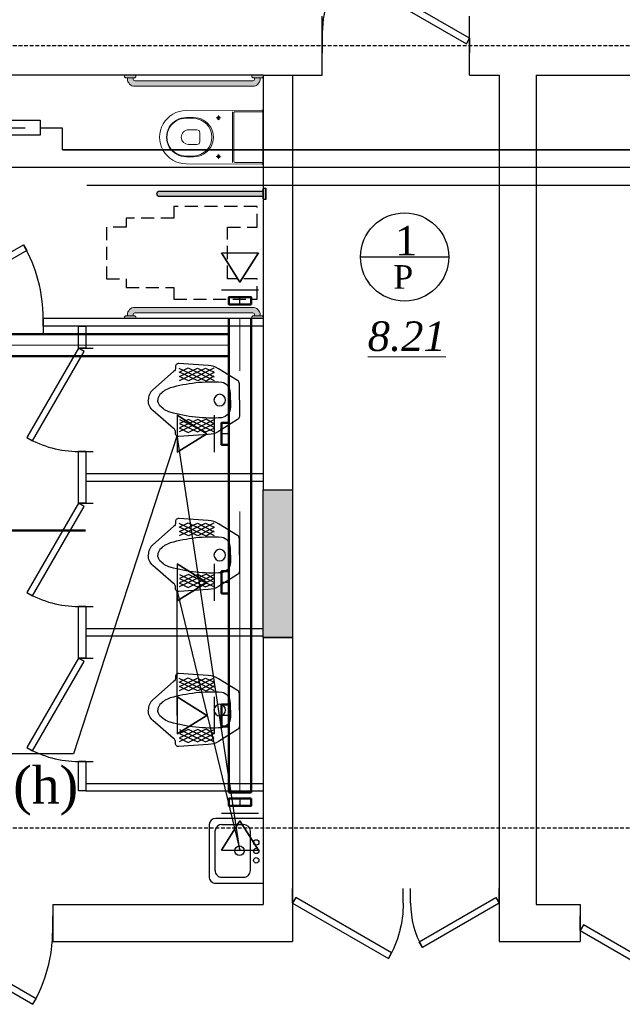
# Model space of a CAD drawing. Header units: inches. Extents: x 8001 to 766003, y -84601 to 563258.
# Tile 100 of 188: x 198881 to 202965, y 504472 to 511142. Entities that reach past the tile are written whole.
import ezdxf
from ezdxf import colors
from ezdxf.entities.mleader import LeaderData, LeaderLine
from ezdxf.math import Vec2, Vec3

# ---------------------------------------------------------------- set-up
doc = ezdxf.new("R2010")
doc.units = ezdxf.units.IN
doc.header["$MEASUREMENT"] = 0
for name, pattern in [('ACAD_ISO04W100', [30, 24, -3, 0, -3]), ('Dashed', [19.049999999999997, 12.7, -6.349999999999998]), ('HIDDEN', [9.524999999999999, 6.35, -3.175]), ('One Roomed$0$CENTER2', [1.125, 0.75, -0.125, 0.125, -0.125]), ('штриховая', [19.049999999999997, 12.7, -6.349999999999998])]:
    doc.linetypes.add(name, pattern=pattern)
for name, color, linetype, lineweight in [('.', 7, 'Continuous', 15), ('_0', 7, 'Continuous', 15), ('Text 1', 172, 'Continuous', 25), ('раз.вну', 250, 'Continuous', 20), ('Сантехника', 5, 'Continuous', 13)]:
    doc.layers.add(name, color=color, linetype=linetype, lineweight=lineweight)
for name, color, linetype in [('SANTEH', 30, 'Continuous'), ('santex', 152, 'Continuous'), ('Аксонометрия', 7, 'Continuous'), ('АСО-сантехника', 22, 'Continuous'), ('Вытяжная', 5, 'Continuous'), ('Осевая линия', 7, 'ACAD_ISO04W100'), ('РАЗРЕЗ', 7, 'Continuous'), ('сан.техника', 146, 'Continuous')]:
    doc.layers.add(name, color=color, linetype=linetype)
doc.layers.add('Vozduhovod', color=7, linetype='Continuous', lineweight=50, true_color=0x168d87)
doc.styles.add('TIEMS', font='times.ttf')
doc.styles.add('TIMES NEW', font='times.ttf')

# ---------------------------------------------------------------- blocks, each defined once
blk = doc.blocks.new('*U302')
at = {"color": 5}
for p, q in [((-24, 1.480297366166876e-16), (-24, 3.999999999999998)), ((0, 0), (0, 3.999999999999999))]:
    blk.add_line(p, q, dxfattribs=at)
blk.add_lwpolyline([(0, 8.881784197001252e-16), (-20.78460969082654, -11.99999999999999), (-21.65960969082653, -10.48445554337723), (-0.875, 1.515544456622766)], close=True, dxfattribs=at)
blk.add_arc((0, 0), 24, 180, 209.9999999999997, dxfattribs=at)
blk = doc.blocks.new('*U284')
at = {"color": 5}
for p, q in [((-30, 5.181040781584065e-16), (-30, 3.999999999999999)), ((0, 0), (0, 3.999999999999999))]:
    blk.add_line(p, q, dxfattribs=at)
blk.add_lwpolyline([(0, 8.881784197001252e-16), (-25.98076211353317, -14.99999999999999), (-26.85576211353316, -13.48445554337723), (-0.875, 1.515544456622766)], close=True, dxfattribs=at)
blk.add_arc((0, 0), 30, 180, 209.9999999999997, dxfattribs=at)
blk = doc.blocks.new('*U249')
at = {"color": 5}
for p, q in [((0, 0), (0, -3.999999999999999)), ((-40, -8.881784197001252e-16), (-40, -4))]:
    blk.add_line(p, q, dxfattribs=at)
blk.add_lwpolyline([(0, -8.881784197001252e-16), (-34.64101615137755, 19.99999999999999), (-35.51601615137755, 18.48445554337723), (-0.875, -1.515544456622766)], close=True, dxfattribs=at)
blk.add_arc((0, 0), 40, 150.0000000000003, 180, dxfattribs=at)
blk = doc.blocks.new('*U243')
at = {"color": 5}
for p, q in [((-28, 1.184237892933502e-16), (-28, -3.999999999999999)), ((0, 0), (0, -3.999999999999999))]:
    blk.add_line(p, q, dxfattribs=at)
blk.add_lwpolyline([(0, -4.738375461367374e-16), (-24.24871130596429, 14), (-25.12371130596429, 12.48445554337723), (-0.875, -1.515544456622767)], close=True, dxfattribs=at)
blk.add_arc((0, 0), 28, 150, 180, dxfattribs=at)
blk = doc.blocks.new('*U244')
at = {"color": 5}
for p, q in [((-28, 1.184237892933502e-16), (-28, -3.999999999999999)), ((0, 0), (0, -3.999999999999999))]:
    blk.add_line(p, q, dxfattribs=at)
blk.add_lwpolyline([(0, -4.738375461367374e-16), (-24.24871130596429, 14), (-25.12371130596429, 12.48445554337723), (-0.875, -1.515544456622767)], close=True, dxfattribs=at)
blk.add_arc((0, 0), 28, 150, 180, dxfattribs=at)
blk = doc.blocks.new('*U245')
at = {"color": 5}
for p, q in [((-28, 1.184237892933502e-16), (-28, -3.999999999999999)), ((0, 0), (0, -3.999999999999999))]:
    blk.add_line(p, q, dxfattribs=at)
blk.add_lwpolyline([(0, -4.738375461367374e-16), (-24.24871130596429, 14), (-25.12371130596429, 12.48445554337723), (-0.875, -1.515544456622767)], close=True, dxfattribs=at)
blk.add_arc((0, 0), 28, 150, 180, dxfattribs=at)
blk = doc.blocks.new('*U240')
at = {"color": 5}
for p, q in [((-40, 8.881784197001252e-16), (-40, 4)), ((0, 0), (0, 3.999999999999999))]:
    blk.add_line(p, q, dxfattribs=at)
blk.add_lwpolyline([(0, 8.881784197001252e-16), (-34.64101615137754, -20), (-35.51601615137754, -18.48445554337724), (-0.875, 1.515544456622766)], close=True, dxfattribs=at)
blk.add_arc((0, 0), 40, 180, 210, dxfattribs=at)
blk = doc.blocks.new('fghgf')
at = {"layer": 'сан.техника', "color": 0, "lineweight": 25}
for p, q in [((1052278.910882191, -1094001.955807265), (1052102.939203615, -1094088.496655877)), ((1052162.102095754, -1094004.992324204), (1052102.939203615, -1094030.802756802)), ((1052216.713999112, -1094004.992324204), (1052102.939203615, -1094062.686231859)), ((1052105.9731993, -1094004.992324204), (1052275.876891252, -1094090.014918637)), ((1052157.551106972, -1094091.533181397), (1052339.590772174, -1094006.510586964)), ((1052338.073774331, -1094088.496655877), (1052162.102095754, -1094004.992324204)), ((1052338.073774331, -1094061.1679691), (1052216.713999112, -1094004.992324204)), ((1052339.590772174, -1094032.321019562), (1052278.910882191, -1094001.955807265)), ((1052102.939203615, -1094033.839273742), (1052213.680003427, -1094090.014918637)), ((1052105.9731993, -1094059.649706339), (1052157.551106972, -1094091.533181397)), ((1052213.680003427, -1094090.014918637), (1052338.073774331, -1094032.321019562)), ((1052275.876891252, -1094090.014918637), (1052338.073774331, -1094061.1679691)), ((1052102.939203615, -1094407.331397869), (1052213.680003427, -1094351.155752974)), ((1052278.910882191, -1094439.214864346), (1052102.939203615, -1094352.674015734)), ((1052216.713999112, -1094436.178347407), (1052102.939203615, -1094378.484439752)), ((1052162.102095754, -1094436.178347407), (1052102.939203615, -1094410.367914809)), ((1052105.9731993, -1094381.520965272), (1052157.551106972, -1094349.637490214)), ((1052105.9731993, -1094436.178347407), (1052275.876891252, -1094351.155752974)), ((1052157.551106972, -1094349.637490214), (1052339.590772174, -1094434.660084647)), ((1052338.073774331, -1094352.674015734), (1052162.102095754, -1094436.178347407)), ((1052213.680003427, -1094351.155752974), (1052338.073774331, -1094408.849652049)), ((1052338.073774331, -1094380.002702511), (1052216.713999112, -1094436.178347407)), ((1052275.876891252, -1094351.155752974), (1052338.073774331, -1094380.002702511)), ((1052339.590772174, -1094408.849652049), (1052278.910882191, -1094439.214864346))]:
    blk.add_line(p, q, dxfattribs=at)
for points in [[(1051931.518518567, -1094220.585335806), (1051931.518518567, -1094110.405764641, -0.2587507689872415), (1051943.664491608, -1094088.506745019), (1052072.599260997, -1094008.028849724, -0.1319240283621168), (1052142.38113329, -1093986.773196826), (1052342.624767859, -1093973.108849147, -0.4931859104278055), (1052365.37972601, -1093998.919281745, 0.3290875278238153), (1052379.032701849, -1094027.766231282), (1052518.596446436, -1094150.745343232, -0.2216688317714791), (1052549.133976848, -1094220.585335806, -0.08890636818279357)], [(1051992.198408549, -1094220.585335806), (1051992.198408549, -1094173.519250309, -0.3548112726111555), (1052051.361300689, -1094100.642740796, -0.08551412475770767), (1052400.270662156, -1094138.599258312, -0.1429113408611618), (1052470.05253445, -1094182.628818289, -0.1797639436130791), (1052484.70001678, -1094220.585335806, -0.4439485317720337)], [(1051931.518518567, -1094220.585335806), (1051931.518518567, -1094330.76490697, 0.2587507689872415), (1051943.664491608, -1094352.663926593), (1052072.599260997, -1094433.141821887, 0.1319240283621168), (1052142.38113329, -1094454.397474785), (1052342.624767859, -1094468.061822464, 0.4931859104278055), (1052365.37972601, -1094442.251389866, -0.3290875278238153), (1052379.032701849, -1094413.404440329), (1052518.596446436, -1094290.425328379, 0.2216688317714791), (1052549.133976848, -1094220.585335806, 0.08890636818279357)], [(1051992.198408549, -1094220.585335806), (1051992.198408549, -1094267.651421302, 0.3548112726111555), (1052051.361300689, -1094340.527930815, 0.08551412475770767), (1052400.270662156, -1094302.571413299, 0.1429113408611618), (1052470.05253445, -1094258.541853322, 0.1797639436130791), (1052484.70001678, -1094220.585335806, 0.4439485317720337)]]:
    blk.add_lwpolyline(points, format="xyb", dxfattribs=at)
blk.add_circle((1052065.014276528, -1094220.585335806), 39.03259394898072, dxfattribs=at)
blk = doc.blocks.new('One Roomed$0$KP3.00$0$$0$A$C3973421A')
at = {"color": 0, "lineweight": 20}
for p, q in [((187.5028896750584, 172.6299999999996), (0, 172.6300000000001)), ((197.5028896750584, 162.63), (197.5028896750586, -162.63)), ((205.6090406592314, 172.63), (205.6090406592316, -172.63)), ((470.4520744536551, 132.6300000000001), (518.0000000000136, 132.6300000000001)), ((470.4520744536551, 127.63), (520.0000000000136, 127.63)), ((426.7985122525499, 30.00000000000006), (426.7985122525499, -29.99999999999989)), ((446.7985122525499, 50.00000000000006), (502.9461693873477, 50.00000000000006)), ((446.7985122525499, -49.99999999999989), (502.9461693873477, -49.99999999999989)), ((470.4520744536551, -127.63), (520.0000000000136, -127.63)), ((470.4520744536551, -132.63), (518.0000000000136, -132.63)), ((187.5028896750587, -172.63), (0, -172.63))]:
    blk.add_line(p, q, dxfattribs=at)
at = {"color": 0, "linetype": 'One Roomed$0$CENTER2', "lineweight": 20, "ltscale": 30}
for p, q in [((300, 147), (300, 113)), ((317, 130), (283, 130)), ((317, -130), (283, -130)), ((300, -147), (300, -113))]:
    blk.add_line(p, q, dxfattribs=at)
at = {"color": 0, "lineweight": 20}
blk.add_lwpolyline([(0, 175.5672209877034, -0.4158598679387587), (7.039322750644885, 182.5671105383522), (520.0000000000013, 180, -1), (520.0000000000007, -180), (7.039322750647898, -182.5671105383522, -0.4158598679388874), (0, -175.5672209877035)], format="xyb", close=True, dxfattribs=at)
for centre in [(300, 130), (300, -130)]:
    blk.add_circle(centre, 10, dxfattribs=at)
for centre, radius, start, end in [((187.5028896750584, 162.63), 10, 6.999999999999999e-15, 90), ((468.1028777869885, 1.137e-13), 132.6508033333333, 88.98525988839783, 271.0147401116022), ((473.1097420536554, 1.137e-13), 127.6576676, 91.19291023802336, 268.8070897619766), ((520.3491966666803, 1.137e-13), 132.6508033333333, 268.9852598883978, 91.01474011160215), ((522.3483965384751, 1.137e-13), 127.6516034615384, 268.9458745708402, 91.05412542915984), ((446.7985122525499, 30.00000000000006), 20, 90, 180), ((502.9461693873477, 1.137e-13), 50, 6.999999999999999e-15, 90), ((502.9461693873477, 0), 50, 270, 6.999999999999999e-15), ((446.7985122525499, -29.99999999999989), 20, 180, 270), ((187.5028896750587, -162.63), 10, 270, 6.999999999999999e-15)]:
    blk.add_arc(centre, radius, start, end, dxfattribs=at)
blk = doc.blocks.new('s55')
at = {"layer": '.', "lineweight": 30}
h = blk.add_hatch(color=1, dxfattribs=at)
h.dxf.hatch_style = 1
h.set_gradient(color1=(255, 255, 255), one_color=1, tint=1)
edge = h.paths.add_edge_path()
edge.add_line((868.149999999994, 76.19999999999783), (69.84999999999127, 76.19999999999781))
edge.add_arc((69.84999999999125, 25.39999999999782), 50.8, 90.00000000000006, 180)
edge.add_line((19.04999999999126, 25.39999999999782), (19.04999999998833, 19.04999999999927))
edge.add_line((19.04999999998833, 19.04999999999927), (57.14999999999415, 19.04999999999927))
edge.add_line((57.14999999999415, 19.04999999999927), (57.14999999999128, 25.39999999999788))
edge.add_arc((69.84999999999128, 25.39999999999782), 12.7, 89.99999999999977, 179.9999999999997, ccw=False)
edge.add_line((69.84999999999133, 38.09999999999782), (868.1499999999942, 38.09999999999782))
edge.add_arc((868.1499999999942, 25.3999999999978), 12.70000000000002, 0, 90, ccw=False)
edge.add_line((880.8499999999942, 25.3999999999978), (880.8499999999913, 19.04999999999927))
edge.add_line((880.8499999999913, 19.04999999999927), (918.9499999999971, 19.04999999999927))
edge.add_line((918.9499999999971, 19.04999999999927), (918.9499999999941, 25.40000000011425))
edge.add_arc((868.1499999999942, 25.39999999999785), 50.79999999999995, 1.312852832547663e-10, 90.00000000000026)
h.paths.add_polyline_path([(76.19999999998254, 12.70000000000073), (69.84999999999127, 19.04999999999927), (6.349999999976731, 19.04999999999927), (0, 12.70000000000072), (0, 0), (76.19999999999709, 0)])
h.paths.add_polyline_path([(937.9999999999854, 12.70000000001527), (931.6499999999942, 19.04999999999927), (868.1499999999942, 19.04999999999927), (861.7999999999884, 12.70000000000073), (861.7999999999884, 0), (938, 0)])
blk.add_lwpolyline([(868.149999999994, 76.19999999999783), (69.84999999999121, 76.19999999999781, 0.4142135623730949), (19.04999999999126, 25.39999999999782), (19.04999999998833, 19.04999999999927), (57.14999999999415, 19.04999999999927), (57.14999999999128, 25.39999999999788, -0.4142135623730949), (69.84999999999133, 38.09999999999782), (868.1499999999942, 38.09999999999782, -0.4142135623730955), (880.8499999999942, 25.3999999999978), (880.8499999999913, 19.04999999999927), (918.9499999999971, 19.04999999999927), (918.9499999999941, 25.40000000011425, 0.414213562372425)], format="xyb", close=True)
for points in [[(76.19999999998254, 12.70000000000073), (69.84999999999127, 19.04999999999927), (6.349999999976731, 19.04999999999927), (0, 12.70000000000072), (0, 0), (76.19999999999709, 0)], [(937.9999999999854, 12.70000000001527), (931.6499999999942, 19.04999999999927), (868.1499999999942, 19.04999999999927), (861.7999999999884, 12.70000000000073), (861.7999999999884, 0), (938, 0)]]:
    blk.add_lwpolyline(points, close=True)
at = {"layer": 'SANTEH', "lineweight": 20, "ltscale": 5}
for p, q in [((69.84999999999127, 76.19999999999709), (868.1499999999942, 76.20000000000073)), ((6.349999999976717, 19.04999999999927), (0, 12.70000000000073)), ((0, 0), (0, 12.70000000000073)), ((6.349999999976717, 19.04999999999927), (69.84999999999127, 19.04999999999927)), ((19.04999999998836, 19.04999999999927), (19.04999999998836, 25.39999999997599)), ((57.14999999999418, 25.3999999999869), (57.14999999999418, 19.04999999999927)), ((868.1499999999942, 38.09999999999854), (69.84999999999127, 38.10000000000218)), ((69.84999999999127, 19.04999999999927), (76.19999999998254, 12.70000000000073)), ((76.19999999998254, 12.70000000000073), (76.19999999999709, 0)), ((868.1499999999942, 19.04999999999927), (861.7999999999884, 12.70000000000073)), ((861.7999999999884, 0), (861.7999999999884, 12.70000000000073)), ((868.1499999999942, 19.04999999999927), (931.6499999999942, 19.04999999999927)), ((880.8499999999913, 19.04999999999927), (880.8499999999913, 25.40000000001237)), ((918.9499999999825, 25.40000000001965), (918.9499999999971, 19.04999999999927)), ((931.6499999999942, 19.04999999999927), (938, 12.70000000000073)), ((937.9999999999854, 12.70000000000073), (938, 0))]:
    blk.add_line(p, q, dxfattribs=at)
for points in [[(0, 0), (76.19999999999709, 0)], [(861.7999999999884, 0), (938, 0)]]:
    blk.add_lwpolyline(points, dxfattribs=at)
for centre, radius, start, end in [((69.84999999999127, 25.39999999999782), 50.8, 90, 180), ((868.1499999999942, 25.39999999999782), 50.8, 0, 90), ((69.84999999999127, 25.39999999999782), 12.7, 90, 180), ((868.1499999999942, 25.39999999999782), 12.7, 0, 90)]:
    blk.add_arc(centre, radius, start, end, dxfattribs=at)
blk = doc.blocks.new('dccc')
at = {"layer": '.', "lineweight": 30}
h = blk.add_hatch(color=1, dxfattribs=at)
h.dxf.hatch_style = 1
h.set_gradient(color1=(255, 255, 255), one_color=1, tint=1)
h.paths.add_polyline_path([(3499366.175401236, -1424531.293487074), (3499366.175401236, -1424518.593487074), (3499289.975401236, -1424518.593487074), (3499289.975401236, -1424531.293487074), (3499296.325401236, -1424537.643487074), (3499359.825401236, -1424537.643487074)])
edge = h.paths.add_edge_path()
edge.add_line((3499347.122516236, -1424537.643487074), (3499309.028286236, -1424537.643487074))
edge.add_line((3499309.028286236, -1424537.643487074), (3499309.028286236, -1425237.643487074))
edge.add_arc((3499328.075401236, -1425237.643487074), 19.04711499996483, 180, 360)
edge.add_line((3499347.122516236, -1425237.643487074), (3499347.122516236, -1424537.643487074))
blk.add_lwpolyline([(3499366.175401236, -1424531.293487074), (3499366.175401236, -1424518.593487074), (3499289.975401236, -1424518.593487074), (3499289.975401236, -1424531.293487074), (3499296.325401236, -1424537.643487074), (3499359.825401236, -1424537.643487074)], close=True)
blk.add_lwpolyline([(3499347.122516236, -1424537.643487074), (3499309.028286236, -1424537.643487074), (3499309.028286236, -1425237.643487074, 1), (3499347.122516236, -1425237.643487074)], format="xyb", close=True)
at = {"layer": '_0', "color": 0, "lineweight": 25}
for points in [[(3499289.975401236, -1424518.593487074), (3499289.975401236, -1424531.293487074), (3499296.325401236, -1424537.643487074), (3499359.825401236, -1424537.643487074), (3499366.175401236, -1424531.293487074), (3499366.175401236, -1424518.593487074)], [(3499289.975401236, -1424518.593487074), (3499366.175401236, -1424518.593487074)], [(3499347.122516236, -1425237.643487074), (3499347.122516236, -1424537.643487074), (3499309.028286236, -1424537.643487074), (3499309.028286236, -1425237.643487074)]]:
    blk.add_lwpolyline(points, dxfattribs=at)
blk.add_lwpolyline([(3499309.028286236, -1424537.643487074), (3499347.122516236, -1424537.643487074)], close=True, dxfattribs=at)
blk.add_arc((3499328.075401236, -1425237.643487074), 19.04711499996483, 180, 0, dxfattribs=at)
blk = doc.blocks.new('АСО-умывальник 2')
at = {"layer": 'АСО-сантехника'}
for p, q in [((3164349.537016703, 85682.41847243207), (3164705.230561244, 85682.41847240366)), ((3164349.537016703, 85682.41847243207), (3164349.537016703, 85194.03819659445)), ((3164659.513119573, 85636.701030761), (3164495.330926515, 85636.701030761)), ((3164755.782147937, 85636.61013098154), (3164756.027718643, 85244.83535399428)), ((3164444.533769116, 85290.5527956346), (3164444.533769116, 85585.90387333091)), ((3164710.310277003, 85290.5527956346), (3164710.025948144, 85591.27093497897)), ((3164659.513119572, 85239.75563826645), (3164495.330926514, 85239.75563826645)), ((3164705.230561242, 85194.03819659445), (3164349.537016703, 85194.03819659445)), ((3164705.230561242, 85194.03819659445), (3164353.098885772, 85194.03819659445))]:
    blk.add_line(p, q, dxfattribs=at)
at = {"layer": 'АСО-сантехника', "extrusion": (0, 0, -1)}
for centre, major_axis, ratio, start_param, end_param in [((3164705.230561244, 85631.62131500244), (-35.91901446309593, 35.9190144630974), 0.9999999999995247, 0.7853981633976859, 2.257825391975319), ((3164495.330926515, 85585.90387333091), (-35.91901446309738, -35.91901446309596), 0.9999999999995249, 0.7853981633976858, 2.356194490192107), ((3164659.513119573, 85585.90387333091), (-35.91901446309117, -35.91901446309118), 0.9999999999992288, 2.356194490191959, 3.809618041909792), ((3164400.284558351, 85501.50601508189), (14.36760578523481, 14.36760578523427), 0.9999999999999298, 3.926990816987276, 10.21017612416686), ((3164400.284558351, 85437.67923449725), (14.36760578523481, 14.36760578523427), 0.9999999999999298, 3.926990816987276, 10.21017612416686), ((3164526.478934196, 85439.46041061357), (-25.14331012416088, 25.14331012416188), 0.9999999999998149, 5.497787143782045, 11.78097245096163), ((3164400.284558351, 85366.73478812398), (14.36760578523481, 14.36760578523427), 0.9999999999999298, 3.926990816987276, 10.21017612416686), ((3164495.330926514, 85290.5527956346), (35.91901446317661, 35.91901446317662), 0.9999999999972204, 2.356194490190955, 3.926990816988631), ((3164659.513119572, 85290.5527956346), (35.91901446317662, -35.91901446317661), 0.99999999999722, -0.7853981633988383, 0.7853981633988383), ((3164705.230561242, 85244.83535399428), (35.91901446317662, -35.91901446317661), 0.99999999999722, -0.7853981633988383, 0.7853981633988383)]:
    blk.add_ellipse(centre, major_axis=major_axis, ratio=ratio, start_param=start_param, end_param=end_param, dxfattribs=at)
blk = doc.blocks.new('*U237')
at = {"color": 5}
for p, q in [((0, 0), (0, 3.999999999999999)), ((40, 1.134894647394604e-15), (40, 4))]:
    blk.add_line(p, q, dxfattribs=at)
blk.add_lwpolyline([(0, 8.881784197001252e-16), (34.64101615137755, -19.99999999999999), (35.51601615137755, -18.48445554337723), (0.875, 1.515544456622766)], close=True, dxfattribs=at)
blk.add_arc((0, 0), 40, 330.0000000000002, 7.016709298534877e-15, dxfattribs=at)
blk = doc.blocks.new('fkjhkhk')
at = {"layer": '.'}
h = blk.add_hatch(dxfattribs=at)
h.set_pattern_fill('ANGLE', color=1)
h.set_pattern_definition([(0, (-2789505.398478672, -2367374.85892032), (0, 6.985), [5.08, -1.905]), (90, (-2789505.398478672, -2367374.85892032), (-6.985, 4.277078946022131e-16), [5.08, -1.905])])
h.paths.add_polyline_path([(177797.5387304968, 269836.6489023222), (177997.5387304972, 269836.6489023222), (177997.5387304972, 268836.6489023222), (177797.5387304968, 268836.6489023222)])
for p, q in [((178197.5387304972, 272646.6489023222), (178197.5387304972, 273046.6489023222)), ((179197.5387304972, 272646.6489023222), (179197.5387304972, 273046.6489023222)), ((177797.5387304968, 272646.6489023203), (173947.1507004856, 272646.6489023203)), ((177797.5387304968, 272646.6489023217), (178197.5387304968, 272646.6489023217)), ((177797.5387304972, 272646.6489023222), (177797.5387304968, 269836.6489023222)), ((177997.5387304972, 272646.6489023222), (177997.5387304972, 269836.6489023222)), ((179197.5387304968, 272646.6489023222), (179397.5387304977, 272646.6489023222)), ((179397.5387304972, 272646.6489023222), (179397.5387304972, 266776.6489023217)), ((179647.5387304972, 272646.6489023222), (179647.5387304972, 267026.6489023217)), ((179647.5387304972, 272646.6489023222), (213547.5387304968, 272646.6489023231)), ((177797.5387304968, 268836.6489023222), (177797.5387304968, 267026.6489023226)), ((177997.5387304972, 268836.6489023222), (177997.5387304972, 266776.6489023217)), ((179397.5387304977, 267226.6489023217), (179397.5387304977, 266976.6489023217)), ((176372.3447154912, 267026.6489023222), (177797.5387304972, 267026.6489023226)), ((179647.5387304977, 267026.6489023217), (179947.5387304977, 267026.6489023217)), ((176372.3447154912, 266776.6489023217), (177997.5387304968, 266776.6489023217)), ((179397.5387304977, 266776.6489023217), (179947.5387304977, 266776.6489023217))]:
    blk.add_line(p, q)
at = {"color": 1, "linetype": 'Dashed', "ltscale": 2}
for p, q in [((170083.4672490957, 272846.6489023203), (228297.1507004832, 272846.6489023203)), ((170083.4672490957, 267546.6489023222), (228297.1507004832, 267546.6489023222))]:
    blk.add_line(p, q, dxfattribs=at)
at = {"color": 0}
for points in [[(176797.1507004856, 272646.6489023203), (173947.1507004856, 272646.6489023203)], [(177797.5387304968, 269836.6489023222), (177997.5387304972, 269836.6489023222)], [(177797.5387304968, 268836.6489023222), (177997.5387304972, 268836.6489023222)], [(176372.3447154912, 267026.6489023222), (176372.3447154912, 266776.6489023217)], [(179947.5387304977, 267026.6489023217), (179947.5387304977, 266776.6489023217)]]:
    blk.add_lwpolyline(points, dxfattribs=at)
at = {"linetype": 'штриховая', "ltscale": 7}
blk.add_lwpolyline([(176737.0185410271, 271266.8236264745), (176870.3224291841, 271266.8236264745), (176870.3224291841, 271207.1212505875), (177193.3108129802, 271207.1212505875), (177193.3108129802, 271127.5392990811), (177757.0185410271, 271127.5392990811), (177757.0185410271, 271266.8236264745), (177557.0185410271, 271266.8236264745), (177557.0185410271, 271616.8236264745), (177757.0185410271, 271616.8236264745), (177757.0185410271, 271756.107953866), (177193.3108129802, 271756.107953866), (177193.3108129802, 271676.5260023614), (176870.3224291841, 271676.5260023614), (176870.3224291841, 271616.8236264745), (176737.0185410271, 271616.8236264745)], close=True, dxfattribs=at)
at = {"color": 5}
for points in [[(177797.5387304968, 270996.6489023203), (176308.3339480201, 270996.6489023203)], [(176308.3339480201, 270946.6489023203), (176308.3339480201, 270996.6489023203)], [(177797.5387304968, 270946.6489023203), (176308.3339480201, 270946.6489023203)], [(176547.5387304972, 270796.6489023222), (176547.5387304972, 270946.6489023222), (176597.5387304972, 270946.6489023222), (176597.5387304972, 270796.6489023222)], [(176597.5387304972, 270796.6489023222), (176547.5387304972, 270796.6489023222)], [(176547.5387304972, 269746.6489023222), (176547.5387304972, 270096.6489023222)], [(176597.5387304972, 270096.6489023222), (176547.5387304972, 270096.6489023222)], [(176597.5387304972, 270096.6489023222), (176597.5387304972, 269746.6489023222)], [(176597.5387304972, 269946.6489023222), (176597.5387304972, 269946.6489023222), (176597.5387304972, 269946.6489023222), (177797.5387304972, 269946.6489023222)], [(176597.5387304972, 269896.6489023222), (176597.5387304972, 269896.6489023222), (177797.5387304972, 269896.6489023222)], [(176597.5387304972, 269746.6489023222), (176547.5387304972, 269746.6489023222)], [(176547.5387304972, 268696.6489023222), (176547.5387304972, 269046.6489023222)], [(176597.5387304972, 269046.6489023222), (176547.5387304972, 269046.6489023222)], [(176597.5387304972, 269046.6489023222), (176597.5387304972, 268696.6489023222)], [(176597.5387304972, 268896.6489023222), (176597.5387304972, 268896.6489023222), (176597.5387304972, 268896.6489023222), (177797.5387304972, 268896.6489023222)], [(176597.5387304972, 268846.6489023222), (176597.5387304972, 268846.6489023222), (177797.5387304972, 268846.6489023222)], [(176597.5387304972, 268846.6489023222), (176597.5387304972, 268846.6489023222), (177797.5387304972, 268846.6489023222)], [(176597.5387304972, 268696.6489023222), (176547.5387304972, 268696.6489023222)], [(176597.5387304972, 267996.6489023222), (176597.5387304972, 267796.6489023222), (176547.5387304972, 267796.6489023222), (176547.5387304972, 267996.6489023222)], [(176597.5387304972, 267996.6489023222), (176547.5387304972, 267996.6489023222)], [(176597.5387304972, 267846.6489023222), (176597.5387304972, 267846.6489023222), (176597.5387304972, 267846.6489023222), (177797.5387304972, 267846.6489023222)], [(176597.5387304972, 267796.6489023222), (176597.5387304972, 267796.6489023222), (177797.5387304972, 267796.6489023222)]]:
    blk.add_lwpolyline(points, dxfattribs=at)
at = {"color": 0}
blk.add_lwpolyline([(177797.5387304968, 269836.6489023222), (177997.5387304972, 269836.6489023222), (177997.5387304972, 268836.6489023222), (177797.5387304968, 268836.6489023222)], close=True, dxfattribs=at)
at = {"layer": 'РАЗРЕЗ', "linetype": 'ByBlock', "lineweight": 25, "ltscale": 2}
blk.add_lwpolyline([(178457.9766141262, 271414.1568186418), (179055.8826396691, 271414.1568186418)], dxfattribs=at)
blk.add_circle((178756.9296268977, 271414.1568186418), 298.9530127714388, dxfattribs=at)
at = {"color": 5, "yscale": 25, "zscale": 25}
for name, p, xscale in [('*U249', (179197.5387304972, 272896.6489023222), 25), ('*U284', (177997.5387304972, 267036.5685522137), -25), ('*U302', (179397.5387304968, 267036.5685522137), 25), ('*U237', (175372.3447154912, 266851.6489023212), 25), ('*U302', (179947.5387304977, 266851.6489023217), -25)]:
    blk.add_blockref(name, p, dxfattribs=dict(at, xscale=xscale))
at = {"color": 1, "lineweight": 30, "xscale": -1, "rotation": 270}
blk.add_blockref('dccc', (1602335.278739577, -3227486.17938352), dxfattribs=at)
at = {"xscale": 25.00000000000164, "yscale": 25.00000000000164, "zscale": 25.00000000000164}
for name, p, rotation in [('*U240', (175308.3339480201, 270996.6489023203), 179.9999999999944), ('*U245', (176547.5387304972, 270796.6489023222), 89.99999999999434), ('*U244', (176547.5387304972, 269746.6489023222), 89.99999999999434), ('*U243', (176547.5387304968, 268696.6489023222), 89.99999999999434)]:
    blk.add_blockref(name, p, dxfattribs=dict(at, rotation=rotation))
at = {"layer": 'santex', "color": 0, "lineweight": 5, "rotation": 179.999919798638}
blk.add_blockref('One Roomed$0$KP3.00$0$$0$A$C3973421A', (177796.6744082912, 272225.8697116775), dxfattribs=at)
at = {"layer": 'АСО-сантехника', "xscale": -0.9, "yscale": 0.9, "zscale": 0.9}
blk.add_blockref('АСО-умывальник 2', (3025712.12204553, 190496.8212429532), dxfattribs=at)
at = {"layer": 'раз.вну', "color": 0, "lineweight": 25, "xscale": -1}
for p in [(1229569.425219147, 1364665.41457601), (1229569.425219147, 1363615.41457601), (1229569.425219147, 1362565.41457601)]:
    blk.add_blockref('fghgf', p, dxfattribs=at)
at = {"layer": 'Сантехника', "color": 0, "lineweight": -2, "rotation": 180}
blk.add_blockref('s55', (177797.5387304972, 272646.6489023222), dxfattribs=at)
at = {"layer": 'Сантехника', "color": 0, "lineweight": -2, "xscale": -1}
blk.add_blockref('s55', (177797.5387304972, 270996.6489023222), dxfattribs=at)
at = {"lineweight": 0, "ltscale": 100, "attachment_point": 5, "style": 'TIEMS'}
for s, insert, char_height, width in [('\\A1;1', (178768.3486743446, 271525.1149335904), 200, 250.1802451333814), ('\\A1;Р', (178747.9921657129, 271278.7745412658), 160, 925.1768424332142)]:
    blk.add_mtext(s, dxfattribs=dict(at, insert=insert, char_height=char_height, width=width))
at = {"lineweight": 0, "ltscale": 100, "insert": (178771.2023534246, 270875.443328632), "char_height": 200, "attachment_point": 5, "style": 'TIEMS'}
blk.add_mtext('\\A1;{\\fTimes New Roman|b0|i1|c204|p18;\\L8.21}', dxfattribs=at)
blk = doc.blocks.new('*U160')
at = {"color": 250, "lineweight": 30}
for p, q in [((-700, 299.9999999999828), (-700, 399.9999999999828)), ((-700, 149.9999999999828), (-700, 299.9999999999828)), ((600, 150.0000000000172), (600, 300.0000000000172)), ((-550, 149.9999999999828), (-700, 149.9999999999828)), ((450, 150.0000000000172), (600, 150.0000000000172))]:
    blk.add_line(p, q, dxfattribs=at)
at = {"lineweight": 30, "ltscale": 1000}
for p, q in [((450, 200.0000000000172), (-550, 199.9999999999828)), ((-550, 199.9999999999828), (-550, 99.9999999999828)), ((450, 100.0000000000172), (450, 200.0000000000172)), ((-550, 99.9999999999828), (450, 100.0000000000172))]:
    blk.add_line(p, q, dxfattribs=at)
at = {"ltscale": 1000}
blk.add_line((-450, 150.0000000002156), (350, 150.00000000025), dxfattribs=at)
blk = doc.blocks.new('*U272')
at = {"color": 0, "linetype": 'ByBlock', "lineweight": 50, "ltscale": 100}
blk.add_lwpolyline([(0, 75), (0, -75), (50, -75.00000000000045), (50, 74.99999999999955)], close=True, dxfattribs=at)
at = {"layer": 'Аксонометрия', "ltscale": 5}
blk.add_line((0, 0), (50, 0), dxfattribs=at)
at = {"layer": 'Осевая линия', "ltscale": 2}
blk.add_line((0, 0), (50, 0), dxfattribs=at)
blk = doc.blocks.new('*U273')
at = {"color": 0, "linetype": 'Continuous', "lineweight": -2}
for p, q in [((-125, 0), (125, 0)), ((-125, -250), (1.4210854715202e-14, -50)), ((1.4210854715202e-14, -50), (125, -250)), ((-125, -250), (125, -250))]:
    blk.add_line(p, q, dxfattribs=at)
at = {"layer": 'Аксонометрия'}
for p, q in [((-125, 0), (125, 0)), ((1.4210854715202e-14, -50), (-125, -250)), ((125, -250), (1.4210854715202e-14, -50)), ((-125, -250), (125, -250))]:
    blk.add_line(p, q, dxfattribs=at)
blk = doc.blocks.new('_None')

msp = doc.modelspace()

# ---------------------------------------------------------------- block references
at = {"color": 18, "true_color": 0x000000}
msp.add_blockref('fkjhkhk', (22732.41583910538, 238120.0836218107), dxfattribs=at)

# ---------------------------------------------------------------- next in the draw order: linework, layer by layer
at = {"color": 4, "const_width": 10}
msp.add_lwpolyline([(244229.5665395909, 510260.2475040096), (199169.3721436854, 510260.2475040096)], dxfattribs=at)
at = {"color": 25, "const_width": 10}
msp.add_lwpolyline([(197869.3721436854, 510141.5285168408), (244229.5665395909, 510141.5285168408)], dxfattribs=at)
at = {"color": 3, "const_width": 10}
msp.add_lwpolyline([(232947.0042599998, 510020.2475040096), (199336.0315087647, 510020.2475040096)], dxfattribs=at)
at = {"layer": 'Text 1', "linetype": 'HIDDEN', "lineweight": 5, "ltscale": 300}
for p, q in [((200374.0000000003, 505905.7382068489), (200374.0000000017, 509121.499999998)), ((200299.000000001, 508936.9237434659), (196679.5665395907, 508936.9237434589))]:
    msp.add_line(p, q, dxfattribs=at)
at = {"layer": 'Vozduhovod'}
for p, q in [((200299.000000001, 509121.499999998), (200299.0000000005, 506912.5796266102)), ((200449, 509121.499999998), (200449.0000000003, 505905.7382068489)), ((196679.5665395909, 509011.9237434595), (200299.000000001, 509011.9237434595)), ((200299.000000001, 508861.923743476), (196679.5665395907, 508861.9237434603)), ((200299.0000000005, 508816.8515967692), (200299.0000000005, 505905.7382068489)), ((197828.9743900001, 507682.3749084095), (199326.8497172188, 507682.3749084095)), ((200299.0000000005, 505905.7382068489), (200449.0000000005, 505905.7382068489))]:
    msp.add_line(p, q, dxfattribs=at)

# ---------------------------------------------------------------- next in the draw order: block references
at = {"xscale": -1, "rotation": 180}
msp.add_blockref('*U160', (198569.3721436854, 510560.2475040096), dxfattribs=at)
at = {"layer": 'Vozduhovod', "xscale": -1, "rotation": 270.0000000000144}
msp.add_blockref('*U272', (200374.0000000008, 509212.6927696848), dxfattribs=at)
at = {"layer": 'Vozduhovod'}
for p, rotation in [((200298.9999999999, 508336.7353369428), 180), ((200298.9999999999, 507329.8939171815), 180), ((200298.9999999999, 506428.5392104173), 180), ((200374.0000000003, 505865.7382068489), 270)]:
    msp.add_blockref('*U272', p, dxfattribs=dict(at, rotation=rotation))
at = {"layer": 'Вытяжная', "linetype": 'Continuous', "lineweight": -2, "xscale": -1, "rotation": 180}
msp.add_blockref('*U273', (200374.0000000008, 509312.6927696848), dxfattribs=at)
at = {"layer": 'Вытяжная', "linetype": 'Continuous', "lineweight": -2, "rotation": 270}
for p in [(200198.9999999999, 508336.7353369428), (200198.9999999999, 507329.8939171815), (200198.9999999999, 506428.5392104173)]:
    msp.add_blockref('*U273', p, dxfattribs=at)
at = {"layer": 'Вытяжная', "linetype": 'Continuous', "lineweight": -2}
msp.add_blockref('*U273', (200374.0000000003, 505765.7382068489), dxfattribs=at)

# ---------------------------------------------------------------- next in the draw order: leaders
at = {"layer": 'Text 1', "ltscale": 100}
ml = msp.add_multileader_mtext('Standard', dxfattribs=at)
ml.set_content('PB-1\\P200x200(h)', color=256, style='TIMES NEW')
ml.set_leader_properties(linetype='Continuous', lineweight=25)
ml.set_arrow_properties(name='NONE')
ml.build(insert=Vec2(0, 0))
ml.multileader.update_dxf_attribs({"has_dogleg": 0, "text_left_attachment_type": 6, "text_right_attachment_type": 6, "dogleg_length": 0.36, "arrow_head_size": 0.18})
ctx = ml.context
ctx.base_point, ctx.char_height, ctx.arrow_head_size, ctx.landing_gap_size, ctx.plane_origin, ctx.plane_x_axis, ctx.plane_y_axis = Vec3(197546.6977809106, 506169.0844737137), 250, 0.18, 0.09, Vec3(203164.2320420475, 513231.1996085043), Vec3(1, 6.128346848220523e-13), Vec3(-6.128346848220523e-13, 1)
ctx.left_attachment, ctx.right_attachment, ctx.text_align_type = 6, 6, 1
notes = []
notes.append((ctx, [(1, (1, 1, 0), (199246.5888984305, 506169.0844737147), (-1, -6.128346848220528e-13), 0.36, [(11, [(199948.9999999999, 506428.5392104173), (199948.9999999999, 507269.8939171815), (199948.9999999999, 507269.8939171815), (199948.9999999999, 507269.8939171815), (199948.9999999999, 507269.8939171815), (199948.9999999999, 507269.8939171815), (199948.9999999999, 507269.8939171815), (199948.9999999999, 507269.8939171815), (199948.9999999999, 507269.8939171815), (199948.9999999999, 507269.8939171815), (200374.0000000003, 505515.7382068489), (199948.9999999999, 508326.5805718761)], 0, [])])]))
ctx.mtext.insert, ctx.mtext.text_direction, ctx.mtext.rotation, ctx.mtext.width, ctx.mtext.alignment, ctx.mtext.flow_direction = Vec3(198396.4633396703, 506498.0318421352), Vec3(1, 6.128346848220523e-13), 6.128346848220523e-13, 669.8416946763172, 2, 5
for ctx, leaders in notes:
    for number, flags, end, landing, length, lines in leaders:
        leader = LeaderData()
        leader.index, (leader.has_last_leader_line, leader.has_dogleg_vector, leader.attachment_direction) = number, flags
        leader.last_leader_point, leader.dogleg_vector, leader.dogleg_length = Vec3(end), Vec3(landing), length
        for number, points, colour, breaks in lines:
            line = LeaderLine()
            line.index, line.vertices, line.color, line.breaks = number, Vec3.list(points), colors.encode_raw_color(colour), breaks
            leader.lines.append(line)
        ctx.leaders.append(leader)

doc.saveas('drawing.dxf')
